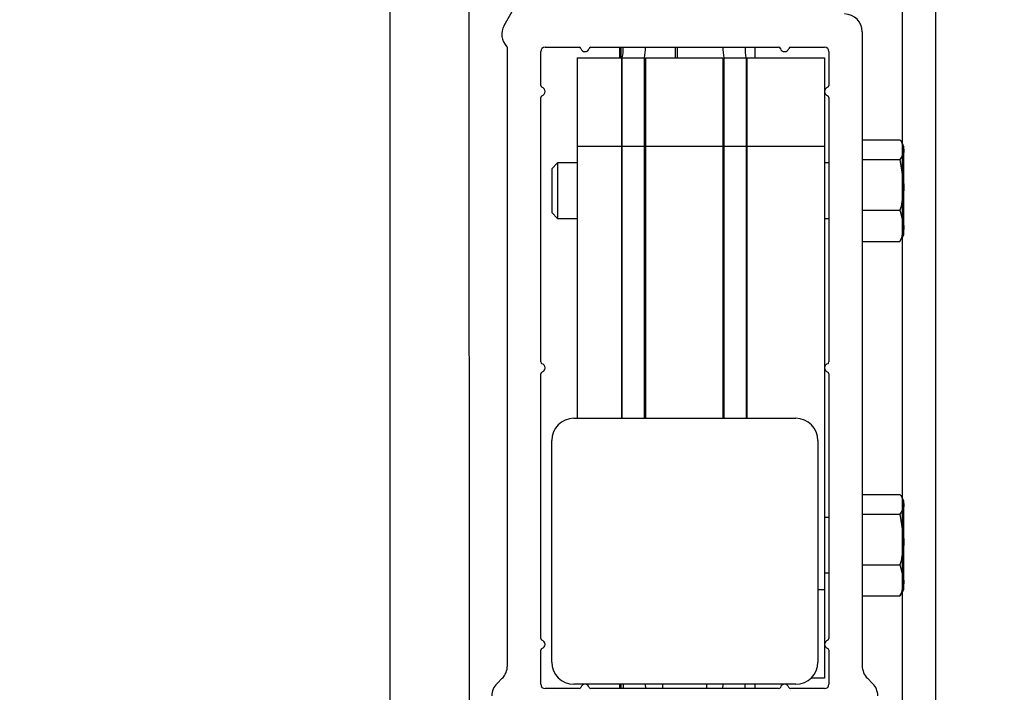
# Model space of a CAD drawing. Header units: inches. Extents: x 218.9 to 312.4, y 214.8 to 247.8.
# Tile 154 of 256: x 259.777 to 260.124, y 220.562 to 220.799. Entities that reach past the tile are written whole.
import ezdxf

# ---------------------------------------------------------------- set-up
doc = ezdxf.new("R2010")
doc.units = ezdxf.units.IN
doc.header["$LTSCALE"] = 0.25
doc.header["$MEASUREMENT"] = 0
doc.layers.add('ANNOTATIONS', color=1, linetype='Continuous')
doc.layers.add('MOTOR RH', color=7, linetype='Continuous')
doc.styles.add('ARIAL', font='arial.ttf', dxfattribs={"height": 0.09375})
doc.dimstyles.new('STANDARD$0', dxfattribs={"dimtxt": 0.09375, "dimasz": 0.09375, "dimexe": 0.03125, "dimexo": 0.046875, "dimgap": 0.09, "dimtad": 0, "dimtih": 1, "dimtoh": 1, "dimdec": 4, "dimzin": 0, "dimdsep": 46, "dimtxsty": 'ARIAL', "dimcen": 0.09, "dimadec": 0, "dimazin": 0, "dimtfac": 1, "dimtdec": 4, "dimtofl": 0, "dimtmove": 0, "dimatfit": 1, "dimfxl": 1, "dimtolj": 1, "dimtzin": 0, "dimarcsym": 0})

# ---------------------------------------------------------------- blocks, each defined once
blk = doc.blocks.new('*D144')
at = {"layer": 'ANNOTATIONS', "color": 0, "lineweight": -2, "transparency": 16777216}
for p, q in [((259.823645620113, 223.4151129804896), (261.4494744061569, 223.4151129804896)), ((261.4182244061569, 223.3213629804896), (261.4182244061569, 222.1325429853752)), ((261.4182244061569, 220.50886282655), (261.4182244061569, 221.6976828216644)), ((259.840395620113, 220.41511282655), (261.4494744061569, 220.41511282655))]:
    blk.add_line(p, q, dxfattribs=at)
at = {"layer": 'ANNOTATIONS', "color": 0, "transparency": 16777216}
for points in [[(261.4025994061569, 223.3213629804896), (261.4338494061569, 223.3213629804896), (261.4182244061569, 223.4151129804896)], [(261.4025994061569, 220.50886282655), (261.4338494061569, 220.50886282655), (261.4182244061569, 220.41511282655)]]:
    blk.add_solid(points, dxfattribs=at)
at = {"layer": 'defpoints', "color": 0, "transparency": 16777216}
for p in [(259.776770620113, 223.4151129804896), (259.793520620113, 220.41511282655), (261.4182244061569, 220.41511282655)]:
    blk.add_point(p, dxfattribs=at)
at = {"layer": 'ANNOTATIONS', "color": 0, "transparency": 16777216, "insert": (261.4182244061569, 221.9151129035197), "char_height": 0.09375, "attachment_point": 5, "style": 'ARIAL'}
blk.add_mtext('\\A1;OPENING \\PHEIGHT', dxfattribs=at)

msp = doc.modelspace()

# ---------------------------------------------------------------- linework, layer by layer
at = {"layer": 'MOTOR RH'}
for p, q in [((259.9072393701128, 223.9007378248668), (259.907172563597, 220.4151128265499)), ((259.9345831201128, 223.9007378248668), (259.9351043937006, 220.4151128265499)), ((260.0877081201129, 223.5257378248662), (260.0876417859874, 220.4151128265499)), ((260.0994268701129, 223.5257378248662), (260.0993605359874, 220.4151128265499)), ((259.947418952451, 220.7968524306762), (259.9772457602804, 220.8485139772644)), ((260.0735812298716, 220.7946077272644), (260.0735812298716, 220.5710559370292)), ((259.9485812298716, 220.7891389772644), (259.9484121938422, 220.7893080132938)), ((259.9485812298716, 220.5710559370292), (259.9485812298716, 220.7891389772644)), ((259.9602999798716, 220.7756102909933), (259.9602999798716, 220.7875764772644)), ((259.9618624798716, 220.7891389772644), (259.9738286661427, 220.7891389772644)), ((259.9780212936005, 220.7891389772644), (260.0441411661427, 220.7891389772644)), ((259.9880485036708, 220.7891389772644), (259.9880485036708, 220.7854436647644)), ((259.9886735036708, 220.7854436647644), (259.9886735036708, 220.7891389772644)), ((260.0077360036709, 220.7891389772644), (260.0077360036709, 220.7854436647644)), ((260.0083610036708, 220.7891389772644), (260.0083610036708, 220.7854436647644)), ((260.0357047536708, 220.7891389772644), (260.0357047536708, 220.7854436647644)), ((260.0483337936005, 220.7891389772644), (260.0602999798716, 220.7891389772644)), ((260.0618624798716, 220.7875764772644), (260.0618624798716, 220.7756102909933)), ((259.9731124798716, 220.7854436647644), (259.9887374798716, 220.7854436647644)), ((259.9731124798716, 220.7854436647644), (259.9731124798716, 220.6583108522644)), ((259.9887374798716, 220.7854436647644), (259.9887374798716, 220.6583108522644)), ((259.9890499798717, 220.6583108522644), (259.9890499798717, 220.7854436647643)), ((259.9890499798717, 220.7854436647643), (259.9968624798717, 220.7854436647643)), ((259.9890606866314, 220.785446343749), (259.9968624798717, 220.785446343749)), ((259.9968624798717, 220.6583108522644), (259.9968624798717, 220.785446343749)), ((259.9971749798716, 220.7854436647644), (260.0245187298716, 220.7854436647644)), ((259.9971749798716, 220.7854436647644), (259.9971749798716, 220.6583108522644)), ((260.0245187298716, 220.7854436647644), (260.0245187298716, 220.6583108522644)), ((260.0248312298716, 220.785446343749), (260.0248312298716, 220.6583108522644)), ((260.0248312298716, 220.785446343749), (260.0326330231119, 220.785446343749)), ((260.0248312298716, 220.7854436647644), (260.0326437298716, 220.7854436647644)), ((260.0326437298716, 220.7854436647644), (260.0326437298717, 220.6583108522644)), ((260.0329562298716, 220.7854436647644), (260.0602999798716, 220.7854436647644)), ((260.0329562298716, 220.7854436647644), (260.0329562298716, 220.6583108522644)), ((260.0602999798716, 220.7854436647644), (260.0602999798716, 220.5666936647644)), ((259.9602999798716, 220.6781649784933), (259.9602999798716, 220.7714176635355)), ((259.9890499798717, 220.7698186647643), (259.9887374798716, 220.7698186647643)), ((259.9971749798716, 220.7698186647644), (259.9968624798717, 220.7698186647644)), ((260.0248312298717, 220.7698186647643), (260.0245187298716, 220.7698186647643)), ((260.0329562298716, 220.7698186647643), (260.0326437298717, 220.7698186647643)), ((260.0618624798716, 220.7714176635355), (260.0618624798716, 220.6781649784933)), ((260.0735812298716, 220.7564543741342), (260.0868731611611, 220.7564543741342)), ((260.0882687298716, 220.7541936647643), (260.0875291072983, 220.7554747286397)), ((259.9887374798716, 220.7541936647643), (259.9731124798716, 220.7541936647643)), ((259.9968624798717, 220.7541936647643), (259.9890499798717, 220.7541936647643)), ((260.0245187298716, 220.7541936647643), (259.9971749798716, 220.7541936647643)), ((260.0326437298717, 220.7541936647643), (260.0248312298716, 220.7541936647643)), ((260.0602999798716, 220.7541936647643), (260.0329562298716, 220.7541936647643)), ((260.0882687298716, 220.7229436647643), (260.0882687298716, 220.7541936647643)), ((260.0735812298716, 220.7495649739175), (260.0868731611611, 220.7495649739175)), ((260.0868731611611, 220.7495649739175), (260.0882687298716, 220.7406221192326)), ((259.9662718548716, 220.7483342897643), (259.9642062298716, 220.7462686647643)), ((259.9642062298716, 220.7462686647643), (259.9642062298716, 220.7308686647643)), ((259.9731124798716, 220.7483342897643), (259.9662718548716, 220.7483342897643)), ((259.9662718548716, 220.7483342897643), (259.9662718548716, 220.7288030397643)), ((259.9890499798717, 220.7483342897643), (259.9887374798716, 220.7483342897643)), ((259.9971749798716, 220.7483342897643), (259.9968624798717, 220.7483342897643)), ((260.0248312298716, 220.7483342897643), (260.0245187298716, 220.7483342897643)), ((260.0329562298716, 220.7483342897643), (260.0326437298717, 220.7483342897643)), ((260.0618624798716, 220.7483342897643), (260.0602999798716, 220.7483342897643)), ((260.0735812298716, 220.7316792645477), (260.0868731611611, 220.7316792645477)), ((260.0868731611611, 220.7316792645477), (260.0882687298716, 220.7261811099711)), ((259.9642062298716, 220.7308686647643), (259.9662718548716, 220.7288030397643)), ((259.9662718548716, 220.7288030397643), (259.9731124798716, 220.7288030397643)), ((259.9887374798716, 220.7288030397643), (259.9890499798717, 220.7288030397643)), ((259.9968624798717, 220.7288030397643), (259.9971749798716, 220.7288030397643)), ((260.0245187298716, 220.7288030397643), (260.0248312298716, 220.7288030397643)), ((260.0326437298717, 220.7288030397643), (260.0329562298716, 220.7288030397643)), ((260.0602999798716, 220.7288030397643), (260.0618624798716, 220.7288030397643)), ((260.0735812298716, 220.7206829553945), (260.0868731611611, 220.7206829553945)), ((260.0868731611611, 220.7206829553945), (260.0873811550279, 220.7217026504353)), ((260.0875291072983, 220.7216626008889), (260.0882687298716, 220.7229436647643)), ((259.9602999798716, 220.5807196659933), (259.9602999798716, 220.6739723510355)), ((260.0618624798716, 220.6739723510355), (260.0618624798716, 220.5807196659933)), ((259.9720187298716, 220.6583108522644), (260.0501437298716, 220.6583108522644)), ((259.9642062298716, 220.5723733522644), (259.9642062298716, 220.6504983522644)), ((260.0579562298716, 220.6504983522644), (260.0579562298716, 220.5723733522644)), ((260.0735812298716, 220.6314543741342), (260.0868731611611, 220.6314543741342)), ((260.0882687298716, 220.6291936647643), (260.0875291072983, 220.6304747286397)), ((260.0882687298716, 220.5979436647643), (260.0882687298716, 220.6291936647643)), ((260.0735812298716, 220.6245649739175), (260.0868731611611, 220.6245649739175)), ((260.0868731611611, 220.6245649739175), (260.0882687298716, 220.6156221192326)), ((260.0618624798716, 220.6233342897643), (260.0602999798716, 220.6233342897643)), ((260.0735812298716, 220.6066792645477), (260.0868731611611, 220.6066792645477)), ((260.0868731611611, 220.6066792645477), (260.0882687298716, 220.6011811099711)), ((260.0602999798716, 220.6038030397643), (260.0618624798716, 220.6038030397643)), ((260.0579562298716, 220.5979436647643), (260.0602999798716, 220.5979436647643)), ((260.0868731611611, 220.5956829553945), (260.0873811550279, 220.5967026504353)), ((260.0875291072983, 220.5966626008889), (260.0882687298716, 220.5979436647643)), ((260.0735812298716, 220.5956829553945), (260.0868731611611, 220.5956829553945)), ((259.9602999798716, 220.5645608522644), (259.9602999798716, 220.5765270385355)), ((260.0618624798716, 220.5765270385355), (260.0618624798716, 220.5645608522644)), ((259.9449430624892, 220.564828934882), (259.946750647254, 220.5666365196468)), ((260.0602999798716, 220.5666936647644), (260.0555080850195, 220.5666936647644)), ((260.0754118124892, 220.5666365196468), (260.077219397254, 220.564828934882)), ((259.9738286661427, 220.5629983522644), (259.9618624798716, 220.5629983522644)), ((260.0501437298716, 220.5645608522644), (259.9720187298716, 220.5645608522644)), ((260.0441411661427, 220.5629983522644), (259.9780212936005, 220.5629983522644)), ((259.9880485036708, 220.5645608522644), (259.9880485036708, 220.5629983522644)), ((259.9886735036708, 220.5629983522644), (259.9886735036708, 220.5645608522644)), ((259.9893307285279, 220.5645608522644), (259.9893974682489, 220.5629983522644)), ((259.9971325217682, 220.5645608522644), (259.9971992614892, 220.5629983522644)), ((260.0032687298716, 220.5645608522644), (260.0032687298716, 220.5629983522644)), ((260.0188937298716, 220.5629983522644), (260.0188937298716, 220.5645608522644)), ((260.0244944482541, 220.5629983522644), (260.0245611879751, 220.5645608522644)), ((260.0322962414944, 220.5629983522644), (260.0323629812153, 220.5645608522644)), ((260.0357047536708, 220.5645608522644), (260.0357047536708, 220.5629983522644)), ((260.0602999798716, 220.5629983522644), (260.0483337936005, 220.5629983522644))]:
    msp.add_line(p, q, dxfattribs=at)
for centre, radius, start, end in [((260.0673312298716, 220.7946077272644), 0.006250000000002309, 0, 90), ((259.9528316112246, 220.7937274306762), 0.006250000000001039, 149.999999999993, 225.0000000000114), ((259.9618624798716, 220.7875764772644), 0.001562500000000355, 90, 180), ((259.9738286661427, 220.7885139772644), 0.0006250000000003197, 16.60154959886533, 90), ((259.9759249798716, 220.7891389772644), 0.001562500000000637, 196.6015495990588, 343.3984504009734), ((259.9780212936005, 220.7885139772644), 0.0006250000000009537, 90, 163.3984504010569), ((259.974786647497, 220.7886098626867), 0.01462039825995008, 347.5036704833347, 2.073996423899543), ((259.9825884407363, 220.7886098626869), 0.01462039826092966, 347.503670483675, 2.073996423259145), ((260.0391052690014, 220.7886098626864), 0.01462039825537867, 177.926003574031, 192.4963295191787), ((260.046907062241, 220.7886098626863), 0.01462039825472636, 177.9260035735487, 192.4963295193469), ((260.0441411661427, 220.7885139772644), 0.0006250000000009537, 16.60154959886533, 90), ((260.0462374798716, 220.7891389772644), 0.001562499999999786, 196.6015495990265, 343.3984504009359), ((260.0483337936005, 220.7885139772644), 0.0006250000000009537, 90, 163.3984504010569), ((260.0602999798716, 220.7875764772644), 0.001562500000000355, 0, 90), ((259.9609249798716, 220.7756102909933), 0.0006250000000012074, 180, 253.3984504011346), ((259.9602999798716, 220.7735139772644), 0.001562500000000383, 286.6015495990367, 73.39845040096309), ((260.0618624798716, 220.7735139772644), 0.001562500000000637, 106.6015495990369, 253.398450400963), ((260.0612374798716, 220.7756102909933), 0.0006250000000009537, 286.6015495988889, 0), ((259.9609249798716, 220.7714176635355), 0.0006250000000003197, 106.6015495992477, 180), ((260.0612374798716, 220.7714176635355), 0.0006250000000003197, 0, 73.39845040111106), ((259.9609249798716, 220.6781649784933), 0.0006250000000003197, 180, 253.3984504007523), ((259.9602999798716, 220.6760686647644), 0.001562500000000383, 286.6015495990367, 73.39845040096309), ((260.0618624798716, 220.6760686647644), 0.001562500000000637, 106.6015495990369, 253.398450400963), ((260.0612374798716, 220.6781649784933), 0.0006250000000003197, 286.6015495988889, 0), ((259.9609249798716, 220.6739723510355), 0.0006250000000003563, 106.6015495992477, 180), ((260.0612374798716, 220.6739723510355), 0.0006250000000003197, 0, 73.39845040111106), ((259.9720187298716, 220.6504983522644), 0.007812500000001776, 90, 180), ((260.0501437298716, 220.6504983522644), 0.007812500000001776, 0, 90), ((259.9609249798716, 220.5807196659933), 0.0006250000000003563, 180, 253.3984504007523), ((259.9602999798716, 220.5786233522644), 0.001562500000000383, 286.6015495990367, 73.39845040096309), ((260.0618624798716, 220.5786233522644), 0.001562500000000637, 106.6015495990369, 253.398450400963), ((260.0612374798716, 220.5807196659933), 0.0006250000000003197, 286.6015495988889, 0), ((259.9609249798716, 220.5765270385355), 0.0006250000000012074, 106.601549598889, 180), ((260.0612374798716, 220.5765270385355), 0.0006250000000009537, 0, 73.39845040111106), ((259.9720187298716, 220.5723733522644), 0.007812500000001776, 180, 270), ((260.0501437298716, 220.5723733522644), 0.007812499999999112, 270, 0), ((259.9423312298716, 220.5710559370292), 0.006250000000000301, 315.0000000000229, 0), ((260.0798312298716, 220.5710559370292), 0.006249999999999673, 180, 225.0000000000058), ((259.9493624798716, 220.5604095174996), 0.006250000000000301, 134.9999999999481, 180), ((260.0727999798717, 220.5604095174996), 0.006250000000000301, 0, 44.99999999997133), ((259.9618624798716, 220.5645608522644), 0.001562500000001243, 180, 270), ((259.9738286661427, 220.5636233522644), 0.0006250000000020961, 270, 343.398450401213), ((259.9759249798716, 220.5629983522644), 0.001562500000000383, 16.60154959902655, 163.3984504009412), ((259.9780212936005, 220.5636233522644), 0.0006250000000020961, 196.6015495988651, 270), ((260.0441411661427, 220.5636233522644), 0.0006250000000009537, 270, 343.3984504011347), ((260.0462374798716, 220.5629983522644), 0.001562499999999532, 16.60154959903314, 163.3984504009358), ((260.0483337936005, 220.5636233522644), 0.0006250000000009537, 196.6015495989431, 270), ((260.0602999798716, 220.5645608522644), 0.001562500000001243, 270, 0)]:
    msp.add_arc(centre, radius, start, end, dxfattribs=at)
for points, knots in [([(260.0868731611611, 220.7564543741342), (260.0870468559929, 220.7562177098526), (260.0878700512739, 220.7550960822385), (260.0880929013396, 220.7539298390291), (260.0882687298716, 220.7530096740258)], [0, 0, 0, 0, 0.2110007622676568, 1, 1, 1, 1]), ([(260.0882687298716, 220.7530096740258), (260.0882533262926, 220.7527394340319), (260.0881868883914, 220.7515738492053), (260.0874438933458, 220.7504377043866), (260.0868731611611, 220.7495649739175)], [0, 0, 0, 0, 0.2318492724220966, 1, 1, 1, 1]), ([(260.0882687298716, 220.7406221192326), (260.0882673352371, 220.7404100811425), (260.0882474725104, 220.7373901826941), (260.0875353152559, 220.7344308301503), (260.0868731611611, 220.7316792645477)], [0, 0, 0, 0, 0.07021364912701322, 0.9999999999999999, 0.9999999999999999, 0.9999999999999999, 0.9999999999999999]), ([(260.0882687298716, 220.7261811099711), (260.0882673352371, 220.7260507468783), (260.0882474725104, 220.7241940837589), (260.0875353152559, 220.7223746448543), (260.0868731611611, 220.7206829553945)], [0, 0, 0, 0, 0.07021364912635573, 1, 1, 1, 1]), ([(260.0868731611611, 220.6314543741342), (260.0870468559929, 220.6312177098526), (260.0878700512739, 220.6300960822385), (260.0880929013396, 220.6289298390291), (260.0882687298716, 220.6280096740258)], [0, 0, 0, 0, 0.2110007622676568, 1, 1, 1, 1]), ([(260.0882687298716, 220.6280096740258), (260.0882533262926, 220.6277394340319), (260.0881868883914, 220.6265738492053), (260.0874438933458, 220.6254377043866), (260.0868731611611, 220.6245649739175)], [0, 0, 0, 0, 0.2318492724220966, 1, 1, 1, 1]), ([(260.0882687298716, 220.6156221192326), (260.0882673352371, 220.6154100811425), (260.0882474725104, 220.6123901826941), (260.0875353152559, 220.6094308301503), (260.0868731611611, 220.6066792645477)], [0, 0, 0, 0, 0.07021364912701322, 0.9999999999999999, 0.9999999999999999, 0.9999999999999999, 0.9999999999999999]), ([(260.0882687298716, 220.6011811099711), (260.0882673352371, 220.6010507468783), (260.0882474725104, 220.5991940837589), (260.0875353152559, 220.5973746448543), (260.0868731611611, 220.5956829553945)], [0, 0, 0, 0, 0.07021364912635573, 1, 1, 1, 1])]:
    msp.add_open_spline(points, degree=3, knots=knots, dxfattribs=at)

# ---------------------------------------------------------------- dimensions: what is measured, and where the dimension line sits
at = {"layer": 'ANNOTATIONS'}
dim = msp.add_linear_dim(base=(261.4182244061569, 220.41511282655), p1=(259.7767706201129, 223.4151129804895), p2=(259.7935206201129, 220.4151128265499), angle=90, text='OPENING \\PHEIGHT', dimstyle='STANDARD$0', dxfattribs=at)
dim.commit()
dim.dimension.update_dxf_attribs({"geometry": '*D144', "text_midpoint": (261.4182244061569, 221.9151129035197)})

doc.saveas('drawing.dxf')
